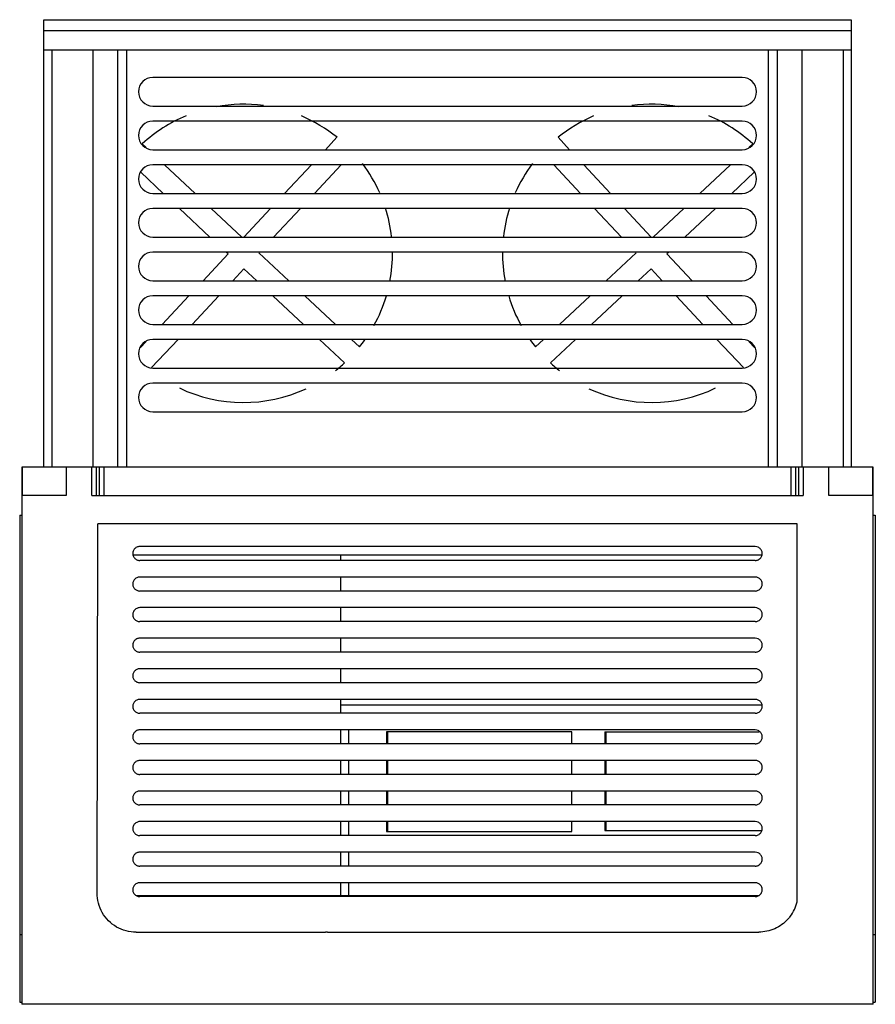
# Model space of a CAD drawing. Header units: millimetres. Extents: x 26 to 222, y 63 to 289.
import ezdxf

# ---------------------------------------------------------------- set-up
doc = ezdxf.new("R2010")
doc.units = ezdxf.units.MM
doc.header["$LTSCALE"] = 22.840775
doc.layers.get('0').update_dxf_attribs({"linetype": 'CONTINUOUS'})

msp = doc.modelspace()

# ---------------------------------------------------------------- linework, layer by layer
at = {"color": 7}
for p, q in [((31.81, 186.31), (31.81, 288.81)), ((31.81, 288.81), (216.81, 288.81)), ((216.81, 288.81), (216.81, 186.31)), ((31.81, 286.31), (216.81, 286.31)), ((216.81, 281.81), (31.81, 281.81)), ((33.7, 281.81), (33.7, 186.31)), ((43.12, 186.31), (43.12, 281.81)), ((48.81, 186.31), (48.81, 281.81)), ((50.81, 281.81), (50.81, 186.31)), ((197.81, 186.31), (197.81, 281.81)), ((199.81, 281.81), (199.81, 186.31)), ((205.49, 281.81), (205.49, 186.31)), ((214.91, 281.81), (214.91, 186.31)), ((191.81, 275.59), (56.81, 275.59)), ((56.81, 269.03), (191.81, 269.03)), ((191.81, 265.59), (56.81, 265.59)), ((96.33, 259.03), (98.99, 261.88)), ((149.62, 261.88), (152.28, 259.03)), ((54.39, 260.37), (55.3, 259.52)), ((193.31, 259.52), (194.22, 260.37)), ((56.81, 259.03), (191.81, 259.03)), ((191.81, 255.59), (56.81, 255.59)), ((59.5, 255.59), (66.53, 249.03)), ((86.98, 249.03), (93.12, 255.59)), ((99.96, 255.59), (93.83, 249.03)), ((154.79, 249.03), (148.65, 255.59)), ((155.5, 255.59), (161.63, 249.03)), ((182.09, 249.03), (189.11, 255.59)), ((59.2, 249.03), (54.03, 253.86)), ((194.58, 253.86), (189.41, 249.03)), ((56.81, 249.03), (191.81, 249.03)), ((191.81, 245.59), (56.81, 245.59)), ((69.9, 239.03), (62.88, 245.59)), ((70.2, 245.59), (77.23, 239.03)), ((77.64, 239.03), (83.77, 245.59)), ((90.62, 245.59), (84.48, 239.03)), ((164.13, 239.03), (158, 245.59)), ((164.84, 245.59), (170.97, 239.03)), ((171.39, 239.03), (178.41, 245.59)), ((185.73, 245.59), (178.71, 239.03)), ((56.81, 239.03), (191.81, 239.03)), ((191.81, 235.59), (56.81, 235.59)), ((68.3, 229.03), (74.03, 235.17)), ((74.03, 235.17), (73.58, 235.59)), ((81.27, 235.59), (81.1, 235.41)), ((81.1, 235.41), (87.93, 229.03)), ((160.69, 229.03), (167.51, 235.41)), ((167.51, 235.41), (167.34, 235.59)), ((175.03, 235.59), (174.58, 235.17)), ((174.58, 235.17), (180.32, 229.03)), ((77.69, 231.75), (75.14, 229.03)), ((80.6, 229.03), (77.69, 231.75)), ((170.93, 231.75), (168.01, 229.03)), ((173.48, 229.03), (170.93, 231.75)), ((56.81, 229.03), (191.81, 229.03)), ((191.81, 225.59), (56.81, 225.59)), ((58.95, 219.03), (65.08, 225.59)), ((71.93, 225.59), (65.79, 219.03)), ((91.31, 219.03), (84.28, 225.59)), ((91.61, 225.59), (98.63, 219.03)), ((149.98, 219.03), (157.01, 225.59)), ((164.33, 225.59), (157.31, 219.03)), ((182.82, 219.03), (176.69, 225.59)), ((183.53, 225.59), (189.66, 219.03)), ((56.81, 219.03), (191.81, 219.03)), ((53.98, 213.71), (55.27, 215.09)), ((62.58, 215.59), (56.53, 209.12)), ((191.81, 215.59), (56.81, 215.59)), ((100.74, 210.21), (94.98, 215.59)), ((102.31, 215.59), (104.16, 213.86)), ((144.46, 213.86), (146.31, 215.59)), ((153.63, 215.59), (147.87, 210.21)), ((192.08, 209.12), (186.03, 215.59)), ((193.34, 215.09), (194.63, 213.71)), ((56.81, 209.03), (191.81, 209.03)), ((191.81, 205.59), (56.81, 205.59)), ((56.81, 199.03), (191.81, 199.03)), ((26.81, 186.31), (26.81, 63.31)), ((221.81, 186.31), (26.81, 186.31)), ((26.94, 179.81), (26.94, 186.31)), ((36.93, 186.31), (36.93, 179.81)), ((42.86, 179.81), (42.86, 186.31)), ((43.86, 186.31), (43.86, 179.81)), ((44.6, 179.81), (44.6, 186.31)), ((45.59, 186.31), (45.59, 179.81)), ((203.02, 179.81), (203.02, 186.31)), ((204.02, 186.31), (204.02, 179.81)), ((204.76, 179.81), (204.76, 186.31)), ((205.76, 186.31), (205.76, 179.81)), ((211.69, 179.81), (211.69, 186.31)), ((221.67, 186.31), (221.67, 179.81)), ((221.81, 63.31), (221.81, 186.31)), ((36.93, 179.81), (26.81, 179.81)), ((42.86, 179.81), (205.76, 179.81)), ((221.81, 179.81), (211.69, 179.81)), ((26.31, 175.31), (26.31, 63.76)), ((26.31, 175.31), (26.81, 175.31)), ((221.81, 175.31), (222.31, 175.31)), ((222.31, 175.31), (222.31, 63.76)), ((44.03, 88.82), (44.22, 173.31)), ((204.38, 173.31), (44.22, 173.31)), ((204.38, 86.75), (204.38, 173.31)), ((194.81, 168.15), (53.81, 168.15)), ((52.25, 166.22), (196.36, 166.22)), ((194.81, 164.96), (53.81, 164.96)), ((99.81, 166.22), (99.81, 164.96)), ((194.81, 161.15), (53.81, 161.15)), ((99.81, 161.15), (99.81, 157.96)), ((194.81, 157.96), (53.81, 157.96)), ((194.81, 154.15), (53.81, 154.15)), ((99.81, 154.15), (99.81, 150.96)), ((194.81, 150.96), (53.81, 150.96)), ((194.81, 147.15), (53.81, 147.15)), ((99.81, 147.15), (99.81, 143.96)), ((194.81, 143.96), (53.81, 143.96)), ((194.81, 140.15), (53.81, 140.15)), ((99.81, 140.15), (99.81, 136.96)), ((194.81, 136.96), (53.81, 136.96)), ((194.81, 133.15), (53.81, 133.15)), ((99.81, 133.15), (99.81, 129.96)), ((196.36, 131.81), (99.81, 131.81)), ((194.81, 129.96), (53.81, 129.96)), ((194.81, 126.15), (53.81, 126.15)), ((99.81, 126.15), (99.81, 122.96)), ((101.6, 126.15), (101.6, 122.96)), ((152.82, 125.71), (110.37, 125.71)), ((110.37, 125.71), (110.37, 122.96)), ((110.58, 125.71), (110.58, 122.96)), ((152.82, 122.96), (152.82, 125.71)), ((160.37, 125.71), (195.73, 125.71)), ((160.37, 125.71), (160.37, 122.96)), ((160.58, 125.71), (160.58, 122.96)), ((194.81, 122.96), (53.81, 122.96)), ((194.81, 119.15), (53.81, 119.15)), ((99.81, 119.15), (99.81, 115.96)), ((101.6, 119.15), (101.6, 115.96)), ((110.37, 119.15), (110.37, 115.96)), ((110.58, 119.15), (110.58, 115.96)), ((152.82, 115.96), (152.82, 119.15)), ((160.37, 119.15), (160.37, 115.96)), ((160.58, 119.15), (160.58, 115.96)), ((194.81, 115.96), (53.81, 115.96)), ((194.81, 112.15), (53.81, 112.15)), ((99.81, 112.15), (99.81, 108.96)), ((101.6, 112.15), (101.6, 108.96)), ((110.37, 112.15), (110.37, 108.96)), ((110.58, 112.15), (110.58, 108.96)), ((152.82, 108.96), (152.82, 112.15)), ((160.37, 112.15), (160.37, 108.96)), ((160.58, 112.15), (160.58, 108.96)), ((194.81, 108.96), (53.81, 108.96)), ((194.81, 105.15), (53.81, 105.15)), ((99.81, 105.15), (99.81, 101.96)), ((101.6, 105.15), (101.6, 101.96)), ((110.37, 105.15), (110.37, 102.88)), ((110.58, 105.15), (110.58, 102.88)), ((152.82, 102.88), (152.82, 105.15)), ((160.37, 105.15), (160.37, 103.11)), ((160.58, 105.15), (160.58, 103.11)), ((194.81, 101.96), (53.81, 101.96)), ((110.37, 102.88), (152.82, 102.88)), ((160.37, 103.11), (196.29, 103.11)), ((194.81, 98.15), (53.81, 98.15)), ((99.81, 98.15), (99.81, 94.96)), ((101.6, 98.15), (101.6, 94.96)), ((194.81, 94.96), (53.81, 94.96)), ((194.81, 91.15), (53.81, 91.15)), ((99.81, 91.15), (99.81, 88.24)), ((101.6, 91.15), (101.6, 88.24)), ((53.01, 88.24), (195.6, 88.24)), ((194.81, 87.96), (53.81, 87.96)), ((26.31, 79.31), (26.81, 79.31)), ((52.99, 79.81), (96.38, 79.81)), ((96.79, 79.82), (96.38, 79.81)), ((96.79, 79.81), (195.6, 79.81)), ((221.81, 79.31), (222.31, 79.31)), ((26.31, 63.76), (26.81, 63.76)), ((221.81, 63.31), (26.81, 63.31)), ((221.81, 63.76), (222.31, 63.76))]:
    msp.add_line(p, q, dxfattribs=at)
for centre, radius, start, end in [((56.81, 272.31), 3.28, 90, 270), ((191.81, 272.31), 3.28, 270, 90), ((77.57, 235.29), 34.15, 82.344, 100.4169), ((171.05, 235.29), 34.15, 79.5831, 97.656), ((77.57, 235.29), 34.15, 112.6484, 132.7418), ((77.57, 235.29), 34.15, 51.1382, 67.1509), ((171.05, 235.29), 34.15, 112.8491, 128.8618), ((171.05, 235.29), 34.15, 47.2582, 67.3516), ((56.81, 262.31), 3.28, 90, 270), ((191.81, 262.31), 3.28, 270, 90), ((56.81, 252.31), 3.28, 90, 270), ((77.57, 235.29), 34.15, 23.9442, 36.9959), ((171.05, 235.29), 34.15, 143.0041, 156.0558), ((191.81, 252.31), 3.28, 270, 90), ((56.81, 242.31), 3.28, 90, 270), ((77.57, 235.29), 34.15, 6.4424, 17.6973), ((171.05, 235.29), 34.15, 162.3027, 173.5576), ((191.81, 242.31), 3.28, 270, 90), ((56.81, 232.31), 3.28, 90, 270), ((77.57, 235.29), 34.15, 349.2963, 0.5255), ((171.05, 235.29), 34.15, 179.4745, 190.7037), ((191.81, 232.31), 3.28, 270, 90), ((56.81, 222.31), 3.28, 90, 270), ((77.57, 235.29), 34.15, 331.11, 343.4104), ((171.05, 235.29), 34.15, 196.5896, 208.89), ((191.81, 222.31), 3.28, 270, 90), ((56.81, 212.31), 3.28, 90, 270), ((77.57, 235.29), 34.15, 321.1382, 324.4946), ((171.05, 235.29), 34.15, 215.5054, 218.8618), ((191.81, 212.31), 3.28, 270, 90), ((77.57, 235.29), 34.15, 308.0803, 312.7418), ((171.05, 235.29), 34.15, 227.2582, 231.9197), ((56.81, 202.31), 3.28, 90, 270), ((191.81, 202.31), 3.28, 270, 90), ((77.57, 235.29), 34.15, 244.5418, 294.8124), ((171.05, 235.29), 34.15, 245.1876, 295.4582), ((195.63, 88.79), 8.98, 323.4151, 346.9005)]:
    msp.add_arc(centre, radius, start, end, dxfattribs=at)
for points, knots in [([(53.81, 168.15), (53.57, 168.15), (53.08, 168.03), (52.51, 167.57), (52.2, 166.9), (52.21, 166.17), (52.53, 165.52), (53.1, 165.07), (53.57, 164.96), (53.81, 164.96)], [0, 0, 0, 0, 0.145413, 0.289009, 0.432439, 0.57647, 0.718035, 0.857211, 1, 1, 1, 1]), ([(194.81, 164.96), (195.05, 164.96), (195.53, 165.08), (196.11, 165.54), (196.42, 166.21), (196.41, 166.94), (196.08, 167.6), (195.52, 168.04), (195.04, 168.15), (194.81, 168.15)], [0, 0, 0, 0, 0.145423, 0.289002, 0.43243, 0.576457, 0.71801, 0.8572, 1, 1, 1, 1]), ([(53.81, 161.15), (53.57, 161.15), (53.08, 161.03), (52.51, 160.57), (52.2, 159.9), (52.21, 159.17), (52.53, 158.52), (53.1, 158.07), (53.57, 157.96), (53.81, 157.96)], [0, 0, 0, 0, 0.145413, 0.289009, 0.432439, 0.576469, 0.718035, 0.857211, 1, 1, 1, 1]), ([(194.81, 157.96), (195.05, 157.96), (195.53, 158.08), (196.11, 158.54), (196.42, 159.21), (196.41, 159.94), (196.08, 160.6), (195.52, 161.04), (195.04, 161.15), (194.81, 161.15)], [0, 0, 0, 0, 0.145423, 0.289002, 0.43243, 0.576457, 0.71801, 0.8572, 1, 1, 1, 1]), ([(53.81, 154.15), (53.57, 154.15), (53.08, 154.03), (52.51, 153.57), (52.2, 152.9), (52.21, 152.17), (52.53, 151.52), (53.1, 151.07), (53.57, 150.96), (53.81, 150.96)], [0, 0, 0, 0, 0.145413, 0.289009, 0.432439, 0.576469, 0.718035, 0.857211, 1, 1, 1, 1]), ([(194.81, 150.96), (195.05, 150.96), (195.53, 151.08), (196.11, 151.54), (196.42, 152.21), (196.41, 152.94), (196.08, 153.6), (195.52, 154.04), (195.04, 154.15), (194.81, 154.15)], [0, 0, 0, 0, 0.145423, 0.289002, 0.43243, 0.576457, 0.71801, 0.8572, 1, 1, 1, 1]), ([(53.81, 147.15), (53.57, 147.15), (53.08, 147.03), (52.51, 146.57), (52.2, 145.9), (52.21, 145.17), (52.53, 144.52), (53.1, 144.07), (53.57, 143.96), (53.81, 143.96)], [0, 0, 0, 0, 0.145413, 0.289009, 0.432439, 0.576469, 0.718035, 0.857211, 1, 1, 1, 1]), ([(194.81, 143.96), (195.05, 143.96), (195.53, 144.08), (196.11, 144.54), (196.42, 145.21), (196.41, 145.94), (196.08, 146.6), (195.52, 147.04), (195.04, 147.15), (194.81, 147.15)], [0, 0, 0, 0, 0.145423, 0.289002, 0.43243, 0.576457, 0.71801, 0.8572, 1, 1, 1, 1]), ([(53.81, 140.15), (53.57, 140.15), (53.08, 140.03), (52.51, 139.57), (52.2, 138.9), (52.21, 138.17), (52.53, 137.52), (53.1, 137.07), (53.57, 136.96), (53.81, 136.96)], [0, 0, 0, 0, 0.145413, 0.289009, 0.432439, 0.576469, 0.718035, 0.857211, 1, 1, 1, 1]), ([(194.81, 136.96), (195.05, 136.96), (195.53, 137.08), (196.11, 137.54), (196.42, 138.21), (196.41, 138.94), (196.08, 139.6), (195.52, 140.04), (195.04, 140.15), (194.81, 140.15)], [0, 0, 0, 0, 0.145423, 0.289002, 0.43243, 0.576457, 0.71801, 0.8572, 1, 1, 1, 1]), ([(53.81, 133.15), (53.57, 133.15), (53.08, 133.03), (52.51, 132.57), (52.2, 131.9), (52.21, 131.17), (52.53, 130.52), (53.1, 130.07), (53.57, 129.96), (53.81, 129.96)], [0, 0, 0, 0, 0.145413, 0.289009, 0.432439, 0.576469, 0.718035, 0.857211, 1, 1, 1, 1]), ([(194.81, 129.96), (195.05, 129.96), (195.53, 130.08), (196.11, 130.54), (196.42, 131.21), (196.41, 131.94), (196.08, 132.6), (195.52, 133.04), (195.04, 133.15), (194.81, 133.15)], [0, 0, 0, 0, 0.145423, 0.289002, 0.43243, 0.576457, 0.71801, 0.8572, 1, 1, 1, 1]), ([(53.81, 126.15), (53.57, 126.15), (53.08, 126.03), (52.51, 125.57), (52.2, 124.9), (52.21, 124.17), (52.53, 123.52), (53.1, 123.07), (53.57, 122.96), (53.81, 122.96)], [0, 0, 0, 0, 0.145413, 0.289009, 0.432439, 0.576469, 0.718035, 0.857211, 1, 1, 1, 1]), ([(194.81, 122.96), (195.05, 122.96), (195.53, 123.08), (196.11, 123.54), (196.42, 124.21), (196.41, 124.94), (196.08, 125.6), (195.52, 126.04), (195.04, 126.15), (194.81, 126.15)], [0, 0, 0, 0, 0.145423, 0.289002, 0.43243, 0.576457, 0.71801, 0.8572, 1, 1, 1, 1]), ([(53.81, 119.15), (53.57, 119.15), (53.08, 119.03), (52.51, 118.57), (52.2, 117.9), (52.21, 117.17), (52.53, 116.52), (53.1, 116.07), (53.57, 115.96), (53.81, 115.96)], [0, 0, 0, 0, 0.145413, 0.289009, 0.432439, 0.576469, 0.718035, 0.857211, 1, 1, 1, 1]), ([(194.81, 115.96), (195.05, 115.96), (195.53, 116.08), (196.11, 116.54), (196.42, 117.21), (196.41, 117.94), (196.08, 118.6), (195.52, 119.04), (195.04, 119.15), (194.81, 119.15)], [0, 0, 0, 0, 0.145423, 0.289002, 0.43243, 0.576457, 0.71801, 0.8572, 1, 1, 1, 1]), ([(53.81, 112.15), (53.57, 112.15), (53.08, 112.03), (52.51, 111.57), (52.2, 110.9), (52.21, 110.17), (52.53, 109.52), (53.1, 109.07), (53.57, 108.96), (53.81, 108.96)], [0, 0, 0, 0, 0.145413, 0.289009, 0.432439, 0.576469, 0.718035, 0.857211, 1, 1, 1, 1]), ([(194.81, 108.96), (195.05, 108.96), (195.53, 109.08), (196.11, 109.54), (196.42, 110.21), (196.41, 110.94), (196.08, 111.6), (195.52, 112.04), (195.04, 112.15), (194.81, 112.15)], [0, 0, 0, 0, 0.145423, 0.289002, 0.43243, 0.576457, 0.71801, 0.8572, 1, 1, 1, 1]), ([(53.81, 105.15), (53.57, 105.15), (53.08, 105.03), (52.51, 104.57), (52.2, 103.9), (52.21, 103.17), (52.53, 102.52), (53.1, 102.07), (53.57, 101.96), (53.81, 101.96)], [0, 0, 0, 0, 0.145413, 0.289009, 0.432439, 0.576469, 0.718035, 0.857211, 1, 1, 1, 1]), ([(194.81, 101.96), (195.05, 101.96), (195.53, 102.08), (196.11, 102.54), (196.42, 103.21), (196.41, 103.94), (196.08, 104.6), (195.52, 105.04), (195.04, 105.15), (194.81, 105.15)], [0, 0, 0, 0, 0.145423, 0.289002, 0.43243, 0.576457, 0.71801, 0.8572, 1, 1, 1, 1]), ([(53.81, 98.15), (53.57, 98.15), (53.08, 98.03), (52.51, 97.57), (52.2, 96.9), (52.21, 96.17), (52.53, 95.52), (53.1, 95.07), (53.57, 94.96), (53.81, 94.96)], [0, 0, 0, 0, 0.145413, 0.289009, 0.432439, 0.576469, 0.718035, 0.857211, 1, 1, 1, 1]), ([(194.81, 94.96), (195.05, 94.96), (195.53, 95.08), (196.11, 95.54), (196.42, 96.21), (196.41, 96.94), (196.08, 97.6), (195.52, 98.04), (195.04, 98.15), (194.81, 98.15)], [0, 0, 0, 0, 0.145423, 0.289002, 0.43243, 0.576457, 0.71801, 0.8572, 1, 1, 1, 1]), ([(53.81, 91.15), (53.57, 91.15), (53.08, 91.03), (52.51, 90.57), (52.2, 89.9), (52.21, 89.17), (52.53, 88.52), (53.1, 88.07), (53.57, 87.96), (53.81, 87.96)], [0, 0, 0, 0, 0.145413, 0.289009, 0.432439, 0.57647, 0.718035, 0.857211, 1, 1, 1, 1]), ([(194.81, 87.96), (195.05, 87.96), (195.53, 88.08), (196.11, 88.54), (196.42, 89.21), (196.41, 89.94), (196.08, 90.6), (195.52, 91.04), (195.04, 91.15), (194.81, 91.15)], [0, 0, 0, 0, 0.145423, 0.289002, 0.43243, 0.576457, 0.71801, 0.8572, 1, 1, 1, 1]), ([(52.99, 79.81), (52.21, 79.81), (50.64, 80.01), (48.45, 80.92), (46.57, 82.36), (45.13, 84.25), (44.23, 86.45), (44.02, 88.03), (44.03, 88.82)], [0, 0, 0, 0, 0.166437, 0.332593, 0.498777, 0.665287, 0.832338, 1, 1, 1, 1]), ([(202.81, 83.46), (202.65, 83.23), (202.07, 82.53), (200.92, 81.5), (199.29, 80.55), (197.48, 79.97), (196.23, 79.84), (195.6, 79.84)], [0, 0, 0, 0, 0.100671, 0.325179, 0.549672, 0.774202, 1, 1, 1, 1])]:
    msp.add_open_spline(points, degree=3, knots=knots, dxfattribs=at)

doc.saveas('drawing.dxf')
